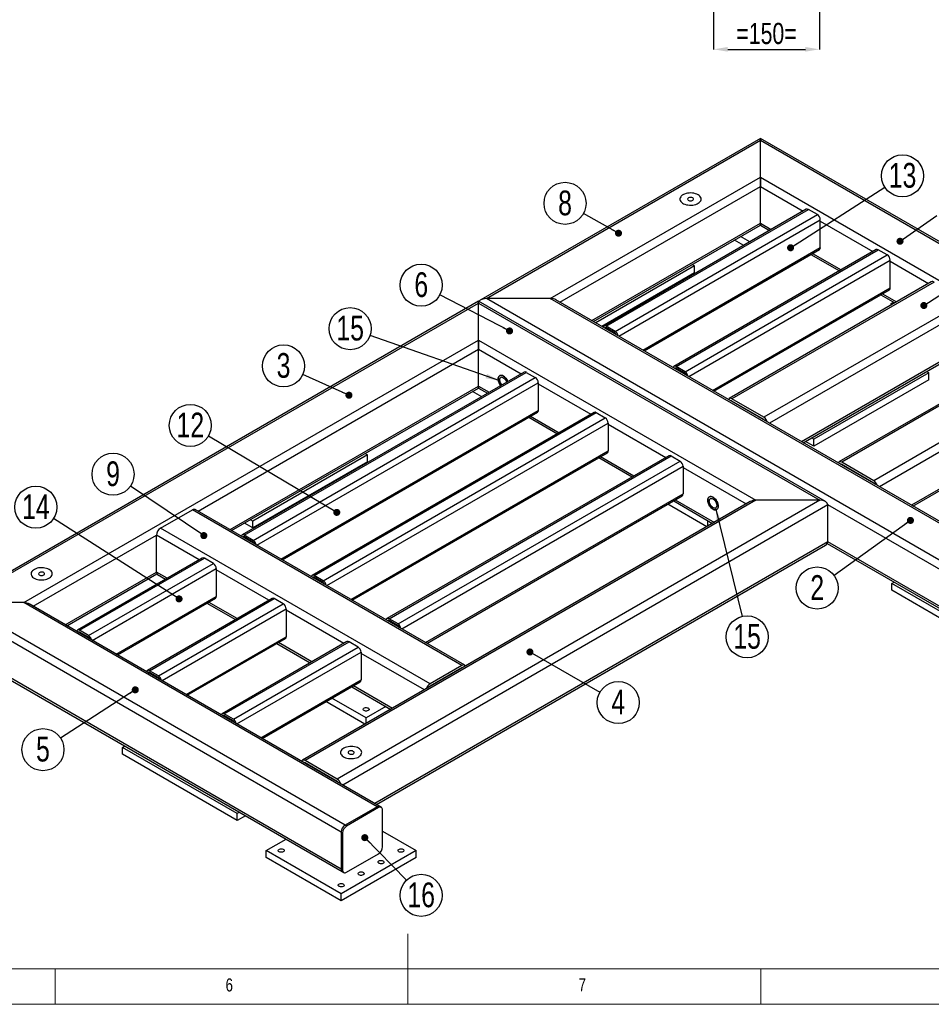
# Model space of a CAD drawing. Header units: millimetres. Extents: x 5 to 589, y 5 to 415.
# Tile 7 of 14: x 242 to 371, y 5 to 144. Entities that reach past the tile are written whole.
import ezdxf

# ---------------------------------------------------------------- set-up
doc = ezdxf.new("R2010")
doc.units = ezdxf.units.MM
doc.header["$PDSIZE"] = -1
doc.layers.add('COTES', color=1, linetype='Continuous')
doc.layers.add('NOTES', color=6, linetype='Continuous')
doc.layers.add('TRAIT-FORT', color=4, linetype='Continuous', lineweight=25)
doc.styles.add('SLDTEXTSTYLE0', font='TXT', dxfattribs={"width": 0.75})
doc.dimstyles.new('SLDDIMSTYLE0', dxfattribs={"dimtxt": 3, "dimasz": 2, "dimexe": 0, "dimexo": 0.0625, "dimgap": 0.75, "dimtad": 1, "dimdec": 0, "dimlfac": 10, "dimrnd": 1e-09, "dimzin": 12, "dimdsep": 46, "dimtxsty": 'SLDTEXTSTYLE0', "dimsah": 1, "dimcen": 0.09, "dimadec": 0, "dimazin": 3, "dimtfac": 1, "dimtdec": 0, "dimtofl": 0, "dimtmove": 0, "dimatfit": 3, "dimfxl": 1, "dimfrac": 2, "dimtolj": 1, "dimtzin": 12, "dimarcsym": 0})
doc.dimstyles.new('SLDDIMSTYLE5', dxfattribs={"dimtxt": 0.18, "dimasz": 1, "dimexe": 0, "dimexo": 0.0625, "dimgap": 0, "dimtad": 0, "dimtih": 1, "dimtoh": 1, "dimdec": 0, "dimrnd": 1e-09, "dimzin": 0, "dimdsep": 46, "dimtxsty": 'Standard', "dimblk1": 'DOT', "dimblk2": 'DOT', "dimsah": 1, "dimcen": 0.09, "dimadec": 0, "dimazin": 0, "dimtfac": 1, "dimtdec": 0, "dimtofl": 0, "dimtmove": 0, "dimatfit": 3, "dimldrblk": 'DOT', "dimfxl": 1, "dimfrac": 2, "dimtolj": 1, "dimtzin": 0, "dimarcsym": 0})
doc.dimstyles.new('SLDDIMSTYLE6', dxfattribs={"dimtxt": 0.18, "dimasz": 2, "dimexe": 0, "dimexo": 0.0625, "dimgap": 0, "dimtad": 0, "dimtih": 1, "dimtoh": 1, "dimdec": 0, "dimrnd": 1e-09, "dimzin": 0, "dimdsep": 46, "dimtxsty": 'Standard', "dimsah": 1, "dimcen": 0.09, "dimadec": 0, "dimazin": 0, "dimtfac": 2, "dimtdec": 0, "dimtofl": 0, "dimtmove": 0, "dimatfit": 3, "dimfxl": 1, "dimfrac": 2, "dimtolj": 1, "dimtzin": 0, "dimarcsym": 0})

# ---------------------------------------------------------------- blocks, each defined once
blk = doc.blocks.new('_D_37')
at = {"layer": 'COTES', "color": 0, "lineweight": -2, "transparency": 16777216}
for p, q in [((340.29, 282.17), (340.29, 140.23)), ((355.29, 282.17), (355.29, 140.23)), ((342.29, 140.23), (353.29, 140.23))]:
    blk.add_line(p, q, dxfattribs=at)
at = {"layer": 'COTES', "color": 0, "transparency": 16777216}
for points in [[(342.29, 140.56), (342.29, 139.9), (340.29, 140.23)], [(353.29, 140.56), (353.29, 139.9), (355.29, 140.23)]]:
    blk.add_solid(points, dxfattribs=at)
at = {"layer": 'Defpoints', "color": 0, "transparency": 16777216}
for p in [(340.29, 282.23), (355.29, 282.23), (355.29, 140.23)]:
    blk.add_point(p, dxfattribs=at)
at = {"layer": 'COTES', "color": 0, "transparency": 16777216, "insert": (347.79, 143.98), "char_height": 3, "attachment_point": 2, "style": 'SLDTEXTSTYLE0'}
blk.add_mtext('\\A1;=150=', dxfattribs=at)
blk = doc.blocks.new('_Dot')
at = {"color": 0, "linetype": 'ByBlock', "lineweight": -2}
blk.add_line((-0.5, 0), (-1, 0), dxfattribs=at)
at = {"color": 0, "linetype": 'ByBlock', "const_width": 0.5}
blk.add_lwpolyline([(-0.25, 0, 1), (0.25, 0, 1)], format="xyb", close=True, dxfattribs=at)
blk = doc.blocks.new('SW_NOTE_8')
at = {"layer": 'NOTES', "color": 0}
blk.add_circle((-2.6, 1.46), 2.98, dxfattribs=at)
at = {"layer": 'NOTES', "color": 0, "insert": (-2.6, 3.27), "char_height": 3.5, "attachment_point": 2, "style": 'SLDTEXTSTYLE0'}
blk.add_mtext('8', dxfattribs=at)
blk = doc.blocks.new('SW_NOTE_9')
at = {"layer": 'NOTES', "color": 0}
blk.add_circle((-2.42, -1.75), 2.98, dxfattribs=at)
at = {"layer": 'NOTES', "color": 0, "insert": (-2.41, 0.07), "char_height": 3.5, "attachment_point": 2, "style": 'SLDTEXTSTYLE0'}
blk.add_mtext('2', dxfattribs=at)
blk = doc.blocks.new('SW_NOTE_13')
at = {"layer": 'NOTES', "color": 0}
blk.add_circle((-2.72, 1.22), 2.98, dxfattribs=at)
at = {"layer": 'NOTES', "color": 0, "insert": (-2.72, 3.04), "char_height": 3.5, "attachment_point": 2, "style": 'SLDTEXTSTYLE0'}
blk.add_mtext('3', dxfattribs=at)
blk = doc.blocks.new('SW_NOTE_14')
at = {"layer": 'NOTES', "color": 0}
blk.add_circle((-2.65, 1.37), 2.98, dxfattribs=at)
at = {"layer": 'NOTES', "color": 0, "insert": (-2.64, 3.19), "char_height": 3.5, "attachment_point": 2, "style": 'SLDTEXTSTYLE0'}
blk.add_mtext('6', dxfattribs=at)
blk = doc.blocks.new('SW_NOTE_15')
at = {"layer": 'NOTES', "color": 0}
blk.add_circle((-2.47, 1.67), 2.98, dxfattribs=at)
at = {"layer": 'NOTES', "color": 0, "insert": (-2.47, 3.49), "char_height": 3.5, "attachment_point": 2, "style": 'SLDTEXTSTYLE0'}
blk.add_mtext('9', dxfattribs=at)
blk = doc.blocks.new('SW_NOTE_16')
at = {"layer": 'NOTES', "color": 0}
blk.add_circle((-2.5, -1.62), 2.98, dxfattribs=at)
at = {"layer": 'NOTES', "color": 0, "insert": (-2.5, 0.2), "char_height": 3.5, "attachment_point": 2, "style": 'SLDTEXTSTYLE0'}
blk.add_mtext('5', dxfattribs=at)
blk = doc.blocks.new('SW_NOTE_17')
at = {"layer": 'NOTES', "color": 0}
blk.add_circle((2.59, -1.48), 2.98, dxfattribs=at)
at = {"layer": 'NOTES', "color": 0, "insert": (2.59, 0.34), "char_height": 3.5, "attachment_point": 2, "style": 'SLDTEXTSTYLE0'}
blk.add_mtext('4', dxfattribs=at)
blk = doc.blocks.new('SW_NOTE_18')
at = {"layer": 'NOTES', "color": 0}
blk.add_circle((2.51, 1.61), 2.98, dxfattribs=at)
at = {"layer": 'NOTES', "color": 0, "insert": (2.52, 3.43), "char_height": 3.5, "attachment_point": 2, "style": 'SLDTEXTSTYLE0'}
blk.add_mtext('13', dxfattribs=at)
blk = doc.blocks.new('SW_NOTE_19')
at = {"layer": 'NOTES', "color": 0}
blk.add_circle((-2.57, 1.52), 2.98, dxfattribs=at)
at = {"layer": 'NOTES', "color": 0, "insert": (-2.56, 3.34), "char_height": 3.5, "attachment_point": 2, "style": 'SLDTEXTSTYLE0'}
blk.add_mtext('12', dxfattribs=at)
blk = doc.blocks.new('SW_NOTE_20')
at = {"layer": 'NOTES', "color": 0}
blk.add_circle((-2.51, 1.61), 2.98, dxfattribs=at)
at = {"layer": 'NOTES', "color": 0, "insert": (-2.5, 3.43), "char_height": 3.5, "attachment_point": 2, "style": 'SLDTEXTSTYLE0'}
blk.add_mtext('14', dxfattribs=at)
blk = doc.blocks.new('SW_NOTE_21')
at = {"layer": 'NOTES', "color": 0}
blk.add_circle((0.71, -2.9), 2.98, dxfattribs=at)
at = {"layer": 'NOTES', "color": 0, "insert": (0.71, -1.08), "char_height": 3.5, "attachment_point": 2, "style": 'SLDTEXTSTYLE0'}
blk.add_mtext('15', dxfattribs=at)
blk = doc.blocks.new('SW_NOTE_22')
at = {"layer": 'NOTES', "color": 0}
blk.add_circle((-2.82, 0.98), 2.98, dxfattribs=at)
at = {"layer": 'NOTES', "color": 0, "insert": (-2.81, 2.8), "char_height": 3.5, "attachment_point": 2, "style": 'SLDTEXTSTYLE0'}
blk.add_mtext('15', dxfattribs=at)
blk = doc.blocks.new('SW_NOTE_23')
at = {"layer": 'NOTES', "color": 0}
blk.add_circle((2.08, -2.13), 2.98, dxfattribs=at)
at = {"layer": 'NOTES', "color": 0, "insert": (2.09, -0.31), "char_height": 3.5, "attachment_point": 2, "style": 'SLDTEXTSTYLE0'}
blk.add_mtext('16', dxfattribs=at)

msp = doc.modelspace()

# ---------------------------------------------------------------- linework, layer by layer
at = {"lineweight": 18}
for p, q in [((297, 5), (297, 15)), ((10, 10), (584, 10)), ((247, 5), (247, 10)), ((347, 5), (347, 10)), ((5, 5), (589, 5))]:
    msp.add_line(p, q, dxfattribs=at)
at = {"layer": 'TRAIT-FORT', "lineweight": 25}
for p, q in [((346.93, 127.62), (307.31, 104.75)), ((308.11, 104.94), (346.93, 127.35)), ((445.59, 70.67), (346.93, 127.62)), ((346.93, 127.35), (346.93, 127.62)), ((346.93, 127.62), (346.93, 127.35)), ((346.93, 122.13), (346.93, 127.35)), ((346.93, 127.35), (444.79, 70.86)), ((317.16, 104.94), (346.93, 122.13)), ((346.93, 122.13), (435.74, 70.86)), ((346.93, 120.82), (346.93, 122.13)), ((346.93, 122.13), (346.93, 120.82)), ((318.52, 104.43), (346.93, 120.82)), ((346.93, 115.6), (346.93, 120.82)), ((346.93, 120.82), (352.97, 117.33)), ((353.42, 117.59), (324.78, 101.05)), ((325.08, 101.02), (353.72, 117.56)), ((354.99, 116.82), (353.72, 117.56)), ((326.35, 100.29), (354.99, 116.82)), ((326.87, 99.61), (355.41, 116.09)), ((355.41, 112.17), (355.41, 116.09)), ((355.41, 115.92), (362.87, 111.62)), ((323.05, 101.81), (346.93, 115.6)), ((323.28, 101.68), (346.93, 115.33)), ((346.93, 115.33), (346.93, 115.6)), ((346.93, 115.6), (346.93, 115.33)), ((346.93, 115.6), (348.45, 114.72)), ((346.93, 115.33), (348.21, 114.58)), ((344.56, 112.47), (343.27, 113.22)), ((345.41, 112.96), (344.12, 113.71)), ((330.26, 97.65), (355.41, 112.17)), ((330.44, 97.55), (355.29, 111.89)), ((363.32, 111.87), (334.68, 95.34)), ((334.98, 95.31), (363.62, 111.84)), ((364.89, 111.11), (363.62, 111.84)), ((336.25, 94.57), (364.89, 111.11)), ((336.77, 93.89), (365.31, 110.37)), ((354.08, 111.2), (358.11, 108.87)), ((354.32, 111.33), (358.35, 109)), ((365.31, 106.45), (365.31, 110.37)), ((365.31, 110.21), (370.73, 107.08)), ((337.59, 109.55), (323.62, 101.49)), ((337.26, 109.75), (337.59, 109.55)), ((337.59, 108.57), (337.59, 109.55)), ((337.59, 108.57), (324.46, 101)), ((340.16, 91.93), (365.31, 106.45)), ((340.34, 91.83), (365.19, 106.18)), ((371.13, 107.31), (342.5, 90.78)), ((371.53, 107.27), (342.9, 90.74)), ((317.16, 104.94), (308.11, 104.94)), ((405.97, 48.45), (308.11, 104.94)), ((405.97, 53.67), (317.16, 104.94)), ((405.97, 53.94), (317.96, 104.75)), ((376.06, 104.66), (347.42, 88.13)), ((363.98, 105.48), (365.97, 104.33)), ((364.22, 105.62), (366.21, 104.47)), ((306.98, 104.56), (232.71, 61.69)), ((233.51, 61.88), (306.98, 104.29)), ((356.14, 76.18), (306.98, 104.56)), ((306.98, 104.29), (306.98, 104.56)), ((306.98, 104.56), (306.98, 104.29)), ((306.98, 99.07), (306.98, 104.29)), ((306.98, 104.29), (355.34, 76.37)), ((376.63, 103.68), (348.22, 87.28)), ((365.45, 104.25), (365.79, 104.44)), ((365.45, 104.03), (365.45, 104.25)), ((365.64, 104.14), (365.45, 104.25)), ((324.96, 100.71), (325.08, 100.78)), ((326.35, 100.29), (325.08, 101.02)), ((326.35, 100.04), (325.08, 100.78)), ((242.56, 61.88), (306.98, 99.07)), ((306.98, 99.07), (346.29, 76.37)), ((306.98, 97.76), (306.98, 99.07)), ((306.98, 99.07), (306.98, 97.76)), ((267.26, 74.83), (306.98, 97.76)), ((306.98, 92.53), (306.98, 97.76)), ((306.98, 97.76), (313.02, 94.27)), ((376.63, 98.45), (352.75, 84.67)), ((352.98, 84.53), (376.46, 98.09)), ((386.69, 98.33), (358.05, 81.8)), ((387.09, 98.29), (358.45, 81.76)), ((334.86, 95), (334.98, 95.06)), ((336.25, 94.57), (334.98, 95.31)), ((336.25, 94.33), (334.98, 95.06)), ((391.62, 95.68), (362.98, 79.14)), ((313.46, 94.52), (273.51, 71.46)), ((273.81, 71.43), (313.76, 94.49)), ((275.09, 70.69), (315.04, 93.76)), ((313.76, 94.49), (315.04, 93.76)), ((370.76, 94.41), (354.49, 85.02)), ((370.76, 93.43), (354.49, 84.04)), ((392.18, 94.7), (363.78, 78.3)), ((370.43, 94.6), (370.76, 94.41)), ((370.76, 93.43), (370.76, 94.41)), ((271.79, 72.22), (306.98, 92.53)), ((272.02, 72.08), (306.98, 92.26)), ((275.6, 70.01), (315.46, 93.02)), ((306.98, 92.26), (306.98, 92.53)), ((306.98, 92.53), (306.98, 92.26)), ((306.98, 92.53), (308.5, 91.66)), ((306.98, 92.26), (308.26, 91.52)), ((315.46, 93.02), (315.46, 89.1)), ((315.46, 92.86), (322.92, 88.55)), ((307.44, 91.04), (306.15, 91.79)), ((347.42, 88.13), (342.9, 90.74)), ((342.9, 90.41), (342.85, 90.38)), ((347.42, 87.8), (342.9, 90.41)), ((392.18, 89.47), (368.31, 75.69)), ((279, 68.05), (315.46, 89.1)), ((279.17, 67.95), (315.34, 88.83)), ((323.36, 88.81), (283.41, 65.74)), ((283.71, 65.71), (323.66, 88.78)), ((284.98, 64.98), (324.94, 88.04)), ((314.13, 88.13), (318.16, 85.8)), ((314.36, 88.27), (318.4, 85.94)), ((323.66, 88.78), (324.94, 88.04)), ((368.54, 75.55), (392.02, 89.11)), ((285.5, 64.3), (325.36, 87.31)), ((325.36, 87.31), (325.36, 83.39)), ((325.36, 87.15), (333.53, 82.43)), ((347.42, 87.8), (347.37, 87.77)), ((354.49, 85.02), (354.16, 85.21)), ((354.49, 84.04), (353.31, 84.72)), ((354.49, 84.04), (354.49, 85.02)), ((291.28, 82.82), (275.01, 73.43)), ((288.9, 62.34), (325.36, 83.39)), ((289.07, 62.24), (325.24, 83.11)), ((290.95, 83.01), (291.28, 82.82)), ((291.28, 81.84), (291.28, 82.82)), ((333.97, 82.68), (294.02, 59.62)), ((294.32, 59.59), (334.27, 82.66)), ((324.03, 82.42), (328.77, 79.68)), ((324.26, 82.55), (329, 79.82)), ((334.27, 82.66), (335.54, 81.92)), ((291.28, 81.84), (275.01, 72.45)), ((295.59, 58.86), (335.54, 81.92)), ((296.11, 58.18), (335.97, 81.19)), ((335.97, 81.19), (335.97, 77.27)), ((335.97, 81.02), (344.93, 75.85)), ((358.45, 81.43), (358.4, 81.4)), ((362.98, 79.14), (358.45, 81.76)), ((362.98, 78.82), (358.45, 81.43)), ((362.98, 78.82), (362.93, 78.79)), ((299.5, 56.22), (335.97, 77.27)), ((299.68, 56.11), (335.84, 76.99)), ((345.49, 76.18), (282.04, 39.55)), ((346.29, 76.37), (282.44, 39.51)), ((355.34, 76.37), (286.96, 36.9)), ((356.47, 75.72), (287.76, 36.05)), ((339.34, 72.63), (333.81, 75.82)), ((334.64, 76.29), (340.16, 73.1)), ((334.87, 76.43), (340.4, 73.24)), ((355.34, 76.37), (346.29, 76.37)), ((356.47, 70.49), (356.47, 75.72)), ((405.97, 47.14), (356.47, 75.72)), ((261.93, 72.41), (266.46, 75.02)), ((304.64, 52.98), (266.46, 75.02)), ((305.04, 53.02), (266.86, 75.06)), ((275.01, 72.45), (273.83, 73.13)), ((275.01, 73.43), (274.68, 73.62)), ((275.01, 72.45), (275.01, 73.43)), ((339.5, 72.72), (339.5, 73.48)), ((243.92, 61.36), (261.37, 71.43)), ((261.37, 66.2), (261.37, 71.43)), ((267.41, 67.94), (261.37, 71.43)), ((300.12, 50.37), (261.93, 72.41)), ((273.69, 71.12), (273.81, 71.18)), ((275.09, 70.69), (273.81, 71.43)), ((275.09, 70.45), (273.81, 71.18)), ((356.47, 70.49), (292.29, 33.44)), ((292.53, 33.3), (356.14, 70.03)), ((356.4, 70.26), (405.97, 41.64)), ((405.97, 41.92), (356.47, 70.49)), ((267.86, 68.19), (250.18, 57.99)), ((250.48, 57.96), (268.16, 68.16)), ((251.75, 57.22), (269.43, 67.43)), ((269.43, 67.43), (268.16, 68.16)), ((248.45, 58.75), (261.37, 66.2)), ((248.68, 58.61), (261.42, 65.96)), ((252.27, 56.54), (269.85, 66.69)), ((262.89, 65.33), (261.37, 66.2)), ((261.53, 65.84), (262.65, 65.19)), ((269.85, 66.69), (269.85, 62.77)), ((277.31, 62.22), (269.85, 66.53)), ((284.98, 64.98), (283.71, 65.71)), ((283.59, 65.4), (283.71, 65.47)), ((284.98, 64.74), (283.71, 65.47)), ((365.52, 64.61), (365.86, 64.8)), ((381.79, 55.22), (365.52, 64.61)), ((365.52, 63.63), (365.52, 64.61)), ((255.66, 54.58), (269.85, 62.77)), ((381.79, 54.24), (365.52, 63.63)), ((242.56, 61.88), (233.51, 61.88)), ((288.1, 30.36), (233.51, 61.88)), ((292.62, 32.98), (242.56, 61.88)), ((293.02, 33.02), (243.36, 61.69)), ((255.84, 54.48), (269.73, 62.5)), ((277.76, 62.48), (260.08, 52.27)), ((260.38, 52.24), (278.06, 62.45)), ((261.65, 51.51), (279.33, 61.71)), ((268.52, 61.8), (272.55, 59.48)), ((272.79, 59.61), (268.76, 61.94)), ((279.33, 61.71), (278.06, 62.45)), ((287.53, 29.38), (232.38, 61.22)), ((262.17, 50.83), (279.75, 60.98)), ((279.75, 60.98), (279.75, 57.06)), ((287.92, 56.1), (279.75, 60.82)), ((294.2, 59.28), (294.32, 59.35)), ((295.59, 58.86), (294.32, 59.59)), ((295.59, 58.61), (294.32, 59.35)), ((250.36, 57.65), (250.48, 57.71)), ((251.75, 57.22), (250.48, 57.96)), ((251.75, 56.98), (250.48, 57.71)), ((287.53, 24.16), (232.38, 56)), ((265.56, 48.87), (279.75, 57.06)), ((265.74, 48.77), (279.63, 56.79)), ((288.36, 56.36), (270.68, 46.15)), ((270.98, 46.12), (288.66, 56.33)), ((278.42, 56.09), (283.16, 53.35)), ((283.39, 53.49), (278.66, 56.22)), ((289.93, 55.59), (288.66, 56.33)), ((232.71, 55.54), (287.7, 23.79)), ((272.26, 45.39), (289.93, 55.59)), ((272.77, 44.71), (290.36, 54.86)), ((290.36, 54.86), (290.36, 50.94)), ((299.32, 49.52), (290.36, 54.69)), ((260.26, 51.93), (260.38, 52)), ((261.65, 51.51), (260.38, 52.24)), ((261.65, 51.26), (260.38, 52)), ((304.64, 52.98), (300.12, 50.37)), ((304.64, 52.65), (300.12, 50.04)), ((304.69, 52.62), (304.64, 52.65)), ((276.17, 42.75), (290.36, 50.94)), ((276.34, 42.64), (290.23, 50.66)), ((289.03, 49.97), (294.56, 46.77)), ((294.79, 46.91), (289.26, 50.1)), ((300.16, 50.01), (300.12, 50.04)), ((290.9, 44.66), (285.37, 47.86)), ((291.07, 45.55), (286.22, 48.35)), ((272.26, 45.39), (270.98, 46.12)), ((293.87, 47.17), (291.07, 45.55)), ((270.87, 45.81), (270.98, 45.88)), ((272.26, 45.14), (270.98, 45.88)), ((291.07, 44.76), (291.07, 45.55)), ((256.56, 41.38), (256.89, 41.58)), ((272.82, 32), (256.56, 41.38)), ((256.56, 40.4), (256.56, 41.38)), ((272.82, 31.02), (256.56, 40.4)), ((282.44, 39.18), (282.39, 39.15)), ((286.96, 36.9), (282.44, 39.51)), ((286.96, 36.57), (282.44, 39.18)), ((286.97, 36.57), (286.92, 36.54)), ((273.15, 32.19), (272.82, 32)), ((292.62, 32.98), (288.1, 30.36)), ((292.83, 32.85), (288.31, 30.24)), ((292.83, 32.85), (292.62, 32.98)), ((293.23, 32.89), (293.02, 33.02)), ((293.4, 27.3), (293.4, 32.53)), ((272.82, 31.02), (272.82, 32)), ((274, 31.7), (272.82, 31.02)), ((287.53, 29.38), (287.53, 24.16)), ((287.74, 29.26), (287.53, 29.38)), ((288.31, 30.24), (288.1, 30.36)), ((293.4, 29.51), (298.14, 26.77)), ((276.92, 26.77), (279.73, 28.39)), ((287.74, 29.26), (287.74, 24.04)), ((276.92, 25.79), (276.92, 26.77)), ((287.53, 20.65), (276.92, 26.77)), ((298.14, 26.77), (287.53, 20.65)), ((298.14, 25.79), (298.14, 26.77)), ((287.53, 19.67), (276.92, 25.79)), ((298.14, 25.79), (287.53, 19.67)), ((288.31, 23.71), (292.83, 26.32)), ((287.74, 24.04), (287.53, 24.16)), ((287.7, 23.79), (287.91, 23.67)), ((287.53, 19.67), (287.53, 20.65))]:
    msp.add_line(p, q, dxfattribs=at)
at = {"layer": 'TRAIT-FORT', "lineweight": 25, "flags": 128}
for points in [[(338.09, 119.64), (337.91, 119.72), (337.72, 119.79), (337.51, 119.85), (337.29, 119.88), (337.06, 119.89), (336.83, 119.88), (336.6, 119.86), (336.39, 119.81), (336.19, 119.74), (336.01, 119.66), (335.85, 119.56), (335.72, 119.45), (335.63, 119.33), (335.56, 119.21), (335.53, 119.08), (335.53, 118.94), (335.57, 118.81), (335.65, 118.69), (335.75, 118.57), (335.89, 118.46), (336.05, 118.37), (336.24, 118.29), (336.44, 118.23), (336.66, 118.19), (336.88, 118.16), (337.11, 118.16), (337.34, 118.18), (337.56, 118.22), (337.77, 118.27), (337.96, 118.35), (338.13, 118.44), (338.27, 118.54), (338.38, 118.66), (338.47, 118.78), (338.51, 118.91), (338.53, 119.04), (338.51, 119.17), (338.45, 119.3), (338.36, 119.43), (338.24, 119.54), (338.09, 119.64)], [(338.09, 119.64), (337.91, 119.72), (337.72, 119.79), (337.51, 119.85), (337.29, 119.88), (337.06, 119.89), (336.83, 119.88), (336.6, 119.86), (336.39, 119.81), (336.19, 119.74), (336.01, 119.66), (335.85, 119.56), (335.72, 119.45), (335.63, 119.33), (335.56, 119.21), (335.53, 119.08), (335.53, 118.94), (335.57, 118.81), (335.65, 118.69), (335.75, 118.57), (335.89, 118.46), (336.05, 118.37), (336.24, 118.29), (336.44, 118.23), (336.66, 118.19), (336.88, 118.16), (337.11, 118.16), (337.34, 118.18), (337.56, 118.22), (337.77, 118.27), (337.96, 118.35), (338.13, 118.44), (338.27, 118.54), (338.38, 118.66), (338.47, 118.78), (338.51, 118.91), (338.53, 119.04), (338.51, 119.17), (338.45, 119.3), (338.36, 119.43), (338.24, 119.54), (338.09, 119.64)], [(337.33, 119.2), (337.23, 119.24), (337.11, 119.27), (336.98, 119.27), (336.86, 119.25), (336.75, 119.21), (336.67, 119.16), (336.62, 119.09), (336.6, 119.02), (336.63, 118.95), (336.69, 118.88), (336.78, 118.83), (336.89, 118.79), (337.01, 118.78), (337.14, 118.79), (337.25, 118.82), (337.35, 118.87), (337.42, 118.93), (337.45, 119), (337.45, 119.07), (337.4, 119.14), (337.33, 119.2)], [(325.08, 101.02), (325, 101.06), (324.92, 101.08), (324.84, 101.08), (324.78, 101.05), (324.73, 101.01), (324.69, 100.95), (324.66, 100.88)], [(334.98, 95.31), (334.89, 95.35), (334.82, 95.37), (334.74, 95.36), (334.68, 95.34), (334.62, 95.3), (334.59, 95.23), (334.56, 95.17)], [(311.15, 93.18), (311.1, 93.28), (311.01, 93.45), (310.9, 93.61), (310.78, 93.75), (310.65, 93.87), (310.51, 93.96), (310.38, 94.03), (310.24, 94.06), (310.12, 94.06), (310.01, 94.03), (309.92, 93.96), (309.85, 93.87), (309.8, 93.75), (309.77, 93.61), (309.77, 93.45), (309.8, 93.28), (309.85, 93.11), (309.92, 92.93), (310.01, 92.76), (310.12, 92.6), (310.13, 92.6)], [(309.77, 93.53), (309.78, 93.68), (309.82, 93.81), (309.88, 93.92), (309.96, 94), (310.06, 94.05), (310.18, 94.06), (310.31, 94.05), (310.44, 94), (310.58, 93.92), (310.71, 93.81), (310.84, 93.68), (310.96, 93.53), (311.06, 93.37), (311.14, 93.19), (311.15, 93.18)], [(309.98, 93.41), (309.99, 93.54), (310.03, 93.64), (310.09, 93.72), (310.17, 93.77), (310.26, 93.79), (310.37, 93.78), (310.48, 93.73), (310.6, 93.66), (310.71, 93.56), (310.81, 93.44), (310.9, 93.3), (310.97, 93.16), (310.99, 93.09)], [(339.47, 76.39), (339.48, 76.54), (339.52, 76.67), (339.58, 76.78), (339.66, 76.85), (339.76, 76.9), (339.88, 76.92), (340.01, 76.9), (340.14, 76.85), (340.28, 76.77), (340.41, 76.67), (340.54, 76.54), (340.66, 76.39), (340.76, 76.22), (340.84, 76.05), (340.9, 75.87), (340.94, 75.7), (340.95, 75.53), (340.94, 75.38), (340.9, 75.25), (340.84, 75.14), (340.76, 75.07), (340.66, 75.02), (340.54, 75), (340.41, 75.02), (340.28, 75.07), (340.14, 75.15), (340.01, 75.25), (339.88, 75.38), (339.76, 75.53), (339.66, 75.7), (339.58, 75.87), (339.52, 76.05), (339.48, 76.22), (339.47, 76.39)], [(340.21, 75.1), (340.35, 75.04), (340.48, 75.01), (340.6, 75.01), (340.71, 75.04), (340.8, 75.1), (340.87, 75.19), (340.92, 75.31), (340.95, 75.45), (340.95, 75.61), (340.92, 75.78), (340.87, 75.96), (340.8, 76.13), (340.71, 76.3), (340.6, 76.46), (340.48, 76.6), (340.35, 76.72), (340.21, 76.82), (340.07, 76.88), (339.94, 76.91), (339.82, 76.91), (339.71, 76.88), (339.62, 76.82), (339.55, 76.73), (339.5, 76.61), (339.47, 76.47), (339.47, 76.31), (339.5, 76.14), (339.55, 75.96), (339.62, 75.79), (339.71, 75.62), (339.82, 75.46), (339.94, 75.32), (340.07, 75.2), (340.21, 75.1)], [(339.68, 76.27), (339.69, 76.39), (339.73, 76.5), (339.79, 76.57), (339.87, 76.63), (339.96, 76.64), (340.07, 76.63), (340.18, 76.59), (340.3, 76.51), (340.41, 76.42), (340.51, 76.3), (340.6, 76.16), (340.66, 76.01), (340.71, 75.87), (340.74, 75.72), (340.74, 75.59), (340.71, 75.47), (340.66, 75.38), (340.6, 75.32), (340.51, 75.28), (340.41, 75.28), (340.3, 75.31), (340.18, 75.37), (340.07, 75.45), (339.96, 75.56), (339.87, 75.69), (339.79, 75.83), (339.73, 75.98), (339.69, 76.13), (339.68, 76.27)], [(273.81, 71.43), (273.73, 71.47), (273.65, 71.49), (273.58, 71.48), (273.51, 71.46), (273.46, 71.42), (273.42, 71.35), (273.4, 71.29)], [(246.16, 66.57), (245.99, 66.66), (245.8, 66.73), (245.58, 66.78), (245.36, 66.81), (245.13, 66.83), (244.9, 66.82), (244.68, 66.79), (244.46, 66.74), (244.26, 66.68), (244.08, 66.59), (243.93, 66.5), (243.8, 66.39), (243.7, 66.27), (243.64, 66.14), (243.61, 66.01), (243.61, 65.88), (243.65, 65.75), (243.72, 65.62), (243.83, 65.5), (243.97, 65.4), (244.13, 65.3), (244.31, 65.22), (244.52, 65.16), (244.73, 65.12), (244.96, 65.1), (245.19, 65.1), (245.42, 65.11), (245.64, 65.15), (245.85, 65.21), (246.04, 65.28), (246.2, 65.37), (246.35, 65.48), (246.46, 65.59), (246.54, 65.71), (246.59, 65.84), (246.6, 65.98), (246.58, 66.11), (246.53, 66.24), (246.44, 66.36), (246.31, 66.47), (246.16, 66.57)], [(246.16, 66.57), (245.99, 66.66), (245.8, 66.73), (245.58, 66.78), (245.36, 66.81), (245.13, 66.83), (244.9, 66.82), (244.68, 66.79), (244.46, 66.74), (244.26, 66.68), (244.08, 66.59), (243.93, 66.5), (243.8, 66.39), (243.7, 66.27), (243.64, 66.14), (243.61, 66.01), (243.61, 65.88), (243.65, 65.75), (243.72, 65.62), (243.83, 65.5), (243.97, 65.4), (244.13, 65.3), (244.31, 65.22), (244.52, 65.16), (244.73, 65.12), (244.96, 65.1), (245.19, 65.1), (245.42, 65.11), (245.64, 65.15), (245.85, 65.21), (246.04, 65.28), (246.2, 65.37), (246.35, 65.48), (246.46, 65.59), (246.54, 65.71), (246.59, 65.84), (246.6, 65.98), (246.58, 66.11), (246.53, 66.24), (246.44, 66.36), (246.31, 66.47), (246.16, 66.57)], [(245.4, 66.13), (245.3, 66.18), (245.18, 66.2), (245.06, 66.2), (244.93, 66.18), (244.83, 66.15), (244.74, 66.09), (244.69, 66.02), (244.68, 65.95), (244.7, 65.88), (244.76, 65.81), (244.85, 65.76), (244.96, 65.73), (245.09, 65.71), (245.21, 65.72), (245.33, 65.75), (245.43, 65.8), (245.49, 65.86), (245.53, 65.93), (245.52, 66.01), (245.48, 66.07), (245.4, 66.13)], [(283.71, 65.71), (283.63, 65.75), (283.55, 65.77), (283.48, 65.77), (283.41, 65.74), (283.36, 65.7), (283.32, 65.64), (283.3, 65.57)], [(294.32, 59.59), (294.24, 59.63), (294.16, 59.65), (294.08, 59.65), (294.02, 59.62), (293.97, 59.58), (293.93, 59.52), (293.9, 59.45)], [(250.48, 57.96), (250.4, 58), (250.32, 58.02), (250.24, 58.01), (250.18, 57.99), (250.13, 57.94), (250.09, 57.88), (250.06, 57.82)], [(260.38, 52.24), (260.29, 52.28), (260.22, 52.3), (260.14, 52.3), (260.08, 52.27), (260.02, 52.23), (259.99, 52.17), (259.96, 52.1)], [(270.98, 46.12), (270.9, 46.16), (270.82, 46.18), (270.75, 46.17), (270.68, 46.15), (270.63, 46.11), (270.59, 46.04), (270.57, 45.98)], [(290.77, 46.6), (290.69, 46.66), (290.65, 46.73), (290.64, 46.8), (290.68, 46.87), (290.74, 46.93), (290.84, 46.98), (290.96, 47.01), (291.08, 47.02), (291.21, 47), (291.32, 46.97), (291.41, 46.92), (291.47, 46.85), (291.49, 46.78), (291.48, 46.71), (291.43, 46.64), (291.34, 46.59), (291.24, 46.55), (291.11, 46.53), (290.99, 46.53), (290.87, 46.56), (290.77, 46.6)], [(290.01, 41.26), (289.83, 41.35), (289.64, 41.42), (289.42, 41.47), (289.2, 41.5), (288.97, 41.52), (288.74, 41.51), (288.52, 41.48), (288.31, 41.43), (288.11, 41.37), (287.93, 41.29), (287.77, 41.19), (287.64, 41.08), (287.54, 40.96), (287.48, 40.83), (287.45, 40.7), (287.45, 40.57), (287.49, 40.44), (287.56, 40.31), (287.67, 40.19), (287.81, 40.09), (287.97, 39.99), (288.15, 39.92), (288.36, 39.85), (288.58, 39.81), (288.8, 39.79), (289.03, 39.79), (289.26, 39.8), (289.48, 39.84), (289.69, 39.9), (289.88, 39.97), (290.05, 40.06), (290.19, 40.17), (290.3, 40.28), (290.38, 40.41), (290.43, 40.54), (290.44, 40.67), (290.42, 40.8), (290.37, 40.93), (290.28, 41.05), (290.15, 41.16), (290.01, 41.26)], [(290.01, 41.26), (289.83, 41.35), (289.64, 41.42), (289.42, 41.47), (289.2, 41.5), (288.97, 41.52), (288.74, 41.51), (288.52, 41.48), (288.31, 41.43), (288.11, 41.37), (287.93, 41.29), (287.77, 41.19), (287.64, 41.08), (287.54, 40.96), (287.48, 40.83), (287.45, 40.7), (287.45, 40.57), (287.49, 40.44), (287.56, 40.31), (287.67, 40.19), (287.81, 40.09), (287.97, 39.99), (288.15, 39.92), (288.36, 39.85), (288.58, 39.81), (288.8, 39.79), (289.03, 39.79), (289.26, 39.8), (289.48, 39.84), (289.69, 39.9), (289.88, 39.97), (290.05, 40.06), (290.19, 40.17), (290.3, 40.28), (290.38, 40.41), (290.43, 40.54), (290.44, 40.67), (290.42, 40.8), (290.37, 40.93), (290.28, 41.05), (290.15, 41.16), (290.01, 41.26)], [(289.25, 40.82), (289.14, 40.87), (289.02, 40.89), (288.9, 40.89), (288.77, 40.88), (288.67, 40.84), (288.58, 40.78), (288.53, 40.71), (288.52, 40.64), (288.54, 40.57), (288.6, 40.51), (288.69, 40.45), (288.8, 40.42), (288.93, 40.41), (289.05, 40.41), (289.17, 40.44), (289.27, 40.49), (289.33, 40.55), (289.37, 40.62), (289.36, 40.7), (289.32, 40.77), (289.25, 40.82)], [(278.74, 26.6), (278.67, 26.66), (278.63, 26.73), (278.62, 26.8), (278.66, 26.87), (278.72, 26.93), (278.82, 26.98), (278.94, 27.01), (279.06, 27.02), (279.19, 27), (279.3, 26.97), (279.39, 26.92), (279.45, 26.85), (279.47, 26.78), (279.46, 26.71), (279.41, 26.64), (279.32, 26.59), (279.22, 26.55), (279.09, 26.53), (278.97, 26.53), (278.85, 26.55), (278.74, 26.6)], [(295.72, 26.6), (295.64, 26.66), (295.6, 26.73), (295.59, 26.8), (295.63, 26.87), (295.69, 26.93), (295.79, 26.98), (295.91, 27.01), (296.03, 27.02), (296.16, 27), (296.27, 26.97), (296.36, 26.92), (296.42, 26.85), (296.44, 26.78), (296.43, 26.71), (296.38, 26.64), (296.29, 26.59), (296.19, 26.55), (296.06, 26.53), (295.94, 26.53), (295.82, 26.55), (295.72, 26.6)], [(292.89, 24.96), (292.81, 25.02), (292.77, 25.09), (292.77, 25.17), (292.8, 25.24), (292.87, 25.3), (292.96, 25.35), (293.08, 25.38), (293.2, 25.38), (293.33, 25.37), (293.44, 25.34), (293.53, 25.28), (293.59, 25.22), (293.61, 25.15), (293.6, 25.07), (293.55, 25.01), (293.46, 24.95), (293.36, 24.91), (293.23, 24.89), (293.11, 24.9), (292.99, 24.92), (292.89, 24.96)], [(290.06, 23.33), (289.98, 23.39), (289.94, 23.46), (289.94, 23.53), (289.97, 23.6), (290.04, 23.67), (290.13, 23.71), (290.25, 23.74), (290.37, 23.75), (290.5, 23.74), (290.61, 23.7), (290.7, 23.65), (290.76, 23.59), (290.78, 23.51), (290.77, 23.44), (290.72, 23.37), (290.64, 23.32), (290.53, 23.28), (290.41, 23.26), (290.28, 23.26), (290.16, 23.29), (290.06, 23.33)], [(287.23, 21.7), (287.15, 21.76), (287.11, 21.83), (287.11, 21.9), (287.14, 21.97), (287.21, 22.03), (287.3, 22.08), (287.42, 22.11), (287.55, 22.12), (287.67, 22.1), (287.78, 22.07), (287.87, 22.02), (287.93, 21.95), (287.96, 21.88), (287.94, 21.81), (287.89, 21.74), (287.81, 21.69), (287.7, 21.65), (287.58, 21.63), (287.45, 21.63), (287.33, 21.66), (287.23, 21.7)]]:
    msp.add_lwpolyline(points, dxfattribs=at)
at = {"layer": 'TRAIT-FORT', "lineweight": 25}
for centre, radius, start, end in [((353.54, 117.31), 0.302, 54.3824, 114.3071), ((354.49, 116.05), 0.922, 2.6055, 57.3945), ((355.12, 112.14), 0.296, 305.0133, 6.2988), ((363.44, 111.6), 0.302, 54.3824, 114.3071), ((364.39, 110.33), 0.922, 2.6055, 57.3945), ((365.02, 106.42), 0.296, 305.0133, 6.2988), ((371.3, 106.94), 0.402, 54.3824, 114.3071), ((325, 100.68), 0.13, 50.3524, 146.1028), ((325.85, 99.51), 0.929, 9.9666, 57.3578), ((326.1, 99.65), 0.463, 17.8652, 57.3074), ((334.89, 94.96), 0.13, 50.3524, 146.1028), ((311.37, 93.61), 1.61, 182.5938, 219.0066), ((313.59, 94.25), 0.302, 54.3824, 114.3071), ((314.54, 92.98), 0.922, 2.6055, 57.3945), ((335.75, 93.79), 0.929, 9.9666, 57.3578), ((336, 93.94), 0.463, 17.8652, 57.3074), ((311.14, 93.47), 1.16, 182.7785, 222.2215), ((342.68, 90.47), 0.345, 50.2915, 148.5442), ((342.77, 90.23), 0.221, 55.8385, 98.9469), ((315.18, 89.07), 0.288, 304.0564, 7.2558), ((323.49, 88.53), 0.302, 54.3824, 114.3071), ((324.44, 87.27), 0.922, 2.6055, 57.3945), ((346.75, 87.08), 1.24, 16.971, 57.3038), ((347.13, 87.33), 0.553, 35.7589, 58.3392), ((325.08, 83.35), 0.288, 304.0564, 7.2558), ((334.09, 82.41), 0.302, 54.3824, 114.3071), ((335.05, 81.14), 0.922, 2.6055, 57.3945), ((358.23, 81.49), 0.345, 50.2915, 148.5442), ((358.33, 81.25), 0.221, 55.8385, 98.9469), ((362.31, 78.1), 1.24, 16.971, 57.3038), ((362.69, 78.35), 0.553, 35.7589, 58.3392), ((335.68, 77.23), 0.288, 304.0564, 7.2558), ((266.69, 74.69), 0.402, 65.6929, 125.6176), ((262.6, 71.37), 1.23, 122.6055, 177.3945), ((273.73, 71.08), 0.13, 50.3524, 146.1028), ((274.58, 69.91), 0.929, 9.9666, 57.3578), ((274.84, 70.06), 0.463, 17.8652, 57.3074), ((267.98, 67.92), 0.302, 54.3824, 114.3071), ((268.93, 66.65), 0.922, 2.6055, 57.3945), ((261.76, 66.16), 0.394, 173.7012, 234.9867), ((283.63, 65.37), 0.13, 50.3524, 146.1028), ((284.48, 64.2), 0.929, 9.9666, 57.3578), ((284.73, 64.35), 0.463, 17.8652, 57.3074), ((269.57, 62.74), 0.288, 304.0564, 7.2558), ((277.88, 62.2), 0.302, 54.3824, 114.3071), ((278.83, 60.94), 0.922, 2.6055, 57.3945), ((294.24, 59.25), 0.13, 50.3524, 146.1028), ((295.09, 58.07), 0.929, 9.9666, 57.3578), ((295.34, 58.22), 0.463, 17.8652, 57.3074), ((250.4, 57.61), 0.13, 50.3524, 146.1028), ((251.25, 56.44), 0.929, 9.9666, 57.3578), ((251.5, 56.59), 0.463, 17.8652, 57.3074), ((279.47, 57.02), 0.288, 304.0564, 7.2558), ((288.49, 56.08), 0.302, 54.3824, 114.3071), ((289.44, 54.81), 0.922, 2.6055, 57.3945), ((304.86, 52.71), 0.345, 31.4558, 129.7085), ((260.29, 51.9), 0.13, 50.3524, 146.1028), ((304.77, 52.47), 0.221, 81.0531, 124.1615), ((261.15, 50.73), 0.929, 9.9666, 57.3578), ((261.4, 50.87), 0.463, 17.8652, 57.3074), ((290.07, 50.9), 0.288, 304.0564, 7.2558), ((300.79, 49.33), 1.24, 122.6962, 163.029), ((300.41, 49.57), 0.553, 121.6608, 144.2411), ((270.9, 45.78), 0.13, 50.3524, 146.1028), ((271.76, 44.6), 0.929, 9.9666, 57.3578), ((272.01, 44.75), 0.463, 17.8652, 57.3074), ((282.22, 39.24), 0.345, 50.2915, 148.5442), ((282.32, 39), 0.221, 55.8385, 98.9469), ((286.3, 35.85), 1.24, 16.971, 57.3038), ((286.67, 36.1), 0.553, 35.7589, 58.3392), ((292.86, 32.65), 0.402, 65.6929, 125.6176), ((293.05, 32.58), 0.349, 350.786, 129.2033), ((288.76, 29.33), 1.23, 122.6055, 177.3945), ((288.97, 29.21), 1.23, 122.6055, 177.3945), ((292.17, 27.36), 1.23, 302.6055, 357.3945), ((287.91, 24.11), 0.384, 172.7442, 235.9437), ((288.09, 23.98), 0.349, 170.786, 309.2033)]:
    msp.add_arc(centre, radius, start, end, dxfattribs=at)
for centre, start_param, end_param in [((308.11, 104.29), 1.570796, 2.783228), ((308.11, 104.29), 1.570796, 2.783228), ((317.16, 104.29), 0.785479, 1.570796), ((317.16, 104.29), 0.785479, 1.570796), ((346.29, 75.72), 1.570796, 2.356113), ((346.29, 75.72), 1.570796, 2.356113), ((355.34, 75.72), 0, 1.570796), ((355.34, 75.72), 0, 1.570796), ((355.34, 70.49), 5.497706, 6.283185), ((355.34, 70.49), 5.497706, 6.283185), ((242.56, 61.22), 0.785479, 1.570796), ((242.56, 61.22), 0.785479, 1.570796)]:
    msp.add_ellipse(centre, major_axis=(1.13, 0), ratio=0.577382, start_param=start_param, end_param=end_param, dxfattribs=at)

# ---------------------------------------------------------------- block references
at = {"layer": 'NOTES'}
for name, p in [('SW_NOTE_18', (364.54, 120.71)), ('SW_NOTE_8', (321.85, 116.96)), ('SW_NOTE_14', (301.52, 105.47)), ('SW_NOTE_22', (291.62, 99.7)), ('SW_NOTE_13', (282.09, 94.18)), ('SW_NOTE_19', (268.73, 85.45)), ('SW_NOTE_15', (257.69, 78.39)), ('SW_NOTE_20', (246.79, 73.79)), ('SW_NOTE_9', (357.38, 65.7)), ('SW_NOTE_21', (344.33, 59.93)), ('SW_NOTE_17', (324.2, 49.21)), ('SW_NOTE_16', (247.79, 42.68)), ('SW_NOTE_23', (296.78, 22.56))]:
    msp.add_blockref(name, p, dxfattribs=at)

# ---------------------------------------------------------------- texts
at = {"layer": 'NOTES', "char_height": 1.85, "attachment_point": 1, "style": 'SLDTEXTSTYLE0'}
for s, insert in [('6', (271.17, 8.67)), ('7', (321.17, 8.67))]:
    msp.add_mtext(s, dxfattribs=dict(at, insert=insert))

# ---------------------------------------------------------------- dimensions: what is measured, and where the dimension line sits
at = {"layer": 'COTES'}
dim = msp.add_linear_dim(base=(355.29, 140.23), p1=(340.29, 282.23), p2=(355.29, 282.23), text='=<>=', dimstyle='SLDDIMSTYLE0', dxfattribs=at)
dim.commit()
dim.dimension.update_dxf_attribs({"geometry": '_D_37', "text_midpoint": (347.79, 140.23), "dimtype": 160})

# ---------------------------------------------------------------- leaders
at = {"layer": 'NOTES'}
for points, dimstyle in [([(351.2, 112.13), (364.54, 120.71)], 'SLDDIMSTYLE5'), ([(326.82, 114.19), (321.85, 116.96)], 'SLDDIMSTYLE5'), ([(366.7, 113.05), (371.9, 116.7)], 'SLDDIMSTYLE5'), ([(370.08, 103.95), (381.02, 111.01)], 'SLDDIMSTYLE5'), ([(311.39, 100.35), (301.52, 105.47)], 'SLDDIMSTYLE5'), ([(309.99, 93.3), (291.62, 99.7)], 'SLDDIMSTYLE6'), ([(288.64, 91.25), (282.09, 94.18)], 'SLDDIMSTYLE5'), ([(286.91, 74.66), (268.73, 85.45)], 'SLDDIMSTYLE5'), ([(268.08, 71.37), (257.69, 78.39)], 'SLDDIMSTYLE5'), ([(340.58, 75.31), (344.33, 59.93)], 'SLDDIMSTYLE6'), ([(368.18, 73.52), (357.38, 65.7)], 'SLDDIMSTYLE5'), ([(264.57, 62.41), (246.79, 73.79)], 'SLDDIMSTYLE5'), ([(314.28, 54.89), (324.2, 49.21)], 'SLDDIMSTYLE5'), ([(258.37, 49.53), (247.79, 42.68)], 'SLDDIMSTYLE5'), ([(290.88, 28.6), (296.78, 22.56)], 'SLDDIMSTYLE5')]:
    msp.add_leader(points, dimstyle=dimstyle, dxfattribs=at)

doc.saveas('drawing.dxf')
